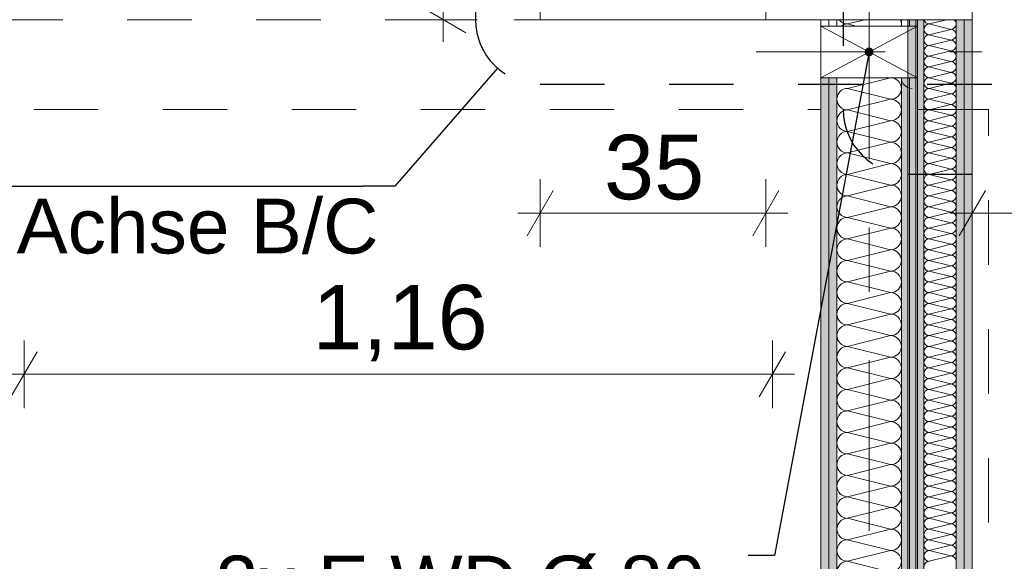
# Model space of a CAD drawing. Header units: metres. Extents: x -4 to 100, y -11 to 17.
# Tile 109 of 256: x 6.413 to 7.94, y 4.35 to 5.19. Entities that reach past the tile are written whole.
import ezdxf

# ---------------------------------------------------------------- set-up
doc = ezdxf.new("R2010")
doc.units = ezdxf.units.M
doc.header["$MEASUREMENT"] = 0
for name, pattern in [('Punktlinie eng', [0.0375, 0.0125, -0.025]), ('Strichlinie doppelt', [0.546806, 0.264583, -0.105833, 0.070556, -0.105833]), ('Strichpunktlinie', [0.31, 0.2, -0.05, 0.01, -0.05]), ('Untersicht', [0.1, 0.075, -0.025])]:
    doc.linetypes.add(name, pattern=pattern)
for name, color, linetype in [('152 - Bemaßung_ Beschriftung.Ausbau', 7, 'Continuous'), ('208 - Marker.Detail', 7, 'Continuous'), ('451 - Universal.Achsen Raster', 7, 'Continuous'), ('607 - Struktur.Stütze', 7, 'Continuous'), ('608 - Struktur.Träger', 7, 'Continuous'), ('650 - Abdeckung.Fußboden Aufbau', 7, 'Continuous'), ('Abbruch_606 - Struktur.Wand Innen Ausbau', 7, 'Continuous'), ('Neubau_152 - Bemaßung_ Beschriftung.Ausbau', 7, 'Continuous'), ('Neubau_606 - Struktur.Wand Innen Ausbau', 7, 'Continuous'), ('Neubau_653 - Abdeckung.TB Verkofferung', 7, 'Continuous')]:
    doc.layers.add(name, color=color, linetype=linetype)
doc.styles.add('ERSTELLTER_STIL_2', font='txt')
doc.linetypes.add('Abbruch 1', pattern='A,0,[1,2022.0244.A_L5A-PL02.03_iC_Grundriss 1.OG1.Shx,S=0.001984,R=0,X=0,Y=0],-0.25,0', length=0.25)
doc.dimstyles.new('ERSTELLTER_STIL__3', dxfattribs={"dimtxt": 0.1, "dimasz": 0.0532, "dimexe": 0.18, "dimexo": 0.0625, "dimgap": 0, "dimtad": 1, "dimzin": 0, "dimdsep": 46, "dimtxsty": 'ERSTELLTER_STIL_2', "dimblk": 'ARROWHEAD_2', "dimblk1": 'ARROWHEAD_2', "dimblk2": 'ARROWHEAD_2', "dimcen": 0.09, "dimse1": 1, "dimse2": 1, "dimclrd": 7, "dimclre": 7, "dimclrt": 7, "dimazin": 0, "dimtfac": 1, "dimtdec": 4, "dimtmove": 0, "dimatfit": 3, "dimfxl": 1, "dimtolj": 1, "dimtzin": 0, "dimarcsym": 0})
doc.dimstyles.new('ERSTELLTER_STIL__5', dxfattribs={"dimtxt": 0.1, "dimasz": 0.0532, "dimexe": 0.18, "dimexo": 0.0625, "dimgap": 0, "dimtad": 1, "dimtih": 1, "dimtoh": 1, "dimzin": 0, "dimdsep": 46, "dimtxsty": 'ERSTELLTER_STIL_2', "dimblk": 'ARROWHEAD_2', "dimblk1": 'ARROWHEAD_2', "dimblk2": 'ARROWHEAD_2', "dimcen": 0.09, "dimse1": 1, "dimse2": 1, "dimclrd": 7, "dimclre": 7, "dimclrt": 7, "dimazin": 0, "dimtfac": 1, "dimtdec": 4, "dimtmove": 0, "dimatfit": 3, "dimfxl": 1, "dimtolj": 1, "dimtzin": 0, "dimarcsym": 0})
doc.dimstyles.new('ERSTELLTER_STIL__9', dxfattribs={"dimtxt": 0.18, "dimasz": 0.02736, "dimexe": 0.18, "dimexo": 0.0625, "dimgap": 0, "dimtad": 0, "dimtih": 1, "dimtoh": 1, "dimdec": 4, "dimzin": 0, "dimdsep": 46, "dimcen": 0.09, "dimadec": 0, "dimazin": 0, "dimtfac": 1, "dimtdec": 4, "dimtmove": 0, "dimatfit": 3, "dimldrblk": 'ARROWHEAD_11', "dimfxl": 1, "dimtolj": 1, "dimtzin": 0, "dimarcsym": 0})
pattern_1 = [(45, (0, 0), (-0.01767767, 0.01767767), [0, -0.025])]

# ---------------------------------------------------------------- blocks, each defined once
blk = doc.blocks.new('*X5')
at = {"layer": 'Abbruch_606 - Struktur.Wand Innen Ausbau', "color": 7, "linetype": 'Continuous', "lineweight": 5}
for p, q in [((7.8233, 5.1833), (7.85, 5.19)), ((7.8233, 5.1833), (7.8567, 5.175)), ((7.8233, 5.1667), (7.8567, 5.175)), ((7.8233, 5.1667), (7.8567, 5.1583)), ((7.8233, 5.15), (7.8567, 5.1583)), ((7.8233, 5.15), (7.8567, 5.1417)), ((7.8233, 5.1333), (7.8567, 5.1417)), ((7.8233, 5.1333), (7.8567, 5.125)), ((7.8233, 5.1167), (7.8567, 5.125)), ((7.8233, 5.1167), (7.8567, 5.1083)), ((7.8233, 5.1), (7.8567, 5.1083)), ((7.8233, 5.1), (7.8567, 5.0917)), ((7.8233, 5.0833), (7.8567, 5.0917)), ((7.8233, 5.0833), (7.8567, 5.075)), ((7.8233, 5.0667), (7.8567, 5.075)), ((7.8233, 5.0667), (7.8567, 5.0583)), ((7.8233, 5.05), (7.8567, 5.0583)), ((7.8233, 5.05), (7.8567, 5.0417)), ((7.8233, 5.0333), (7.8567, 5.0417)), ((7.8233, 5.0333), (7.8567, 5.025)), ((7.8233, 5.0167), (7.8567, 5.025)), ((7.8233, 5.0167), (7.8567, 5.0083)), ((7.8233, 5), (7.8567, 5.0083)), ((7.8233, 5), (7.8567, 4.9917)), ((7.8233, 4.9833), (7.8567, 4.9917)), ((7.8233, 4.9833), (7.8567, 4.975)), ((7.8233, 4.9667), (7.8567, 4.975)), ((7.8233, 4.9667), (7.8567, 4.9583)), ((7.8233, 4.95), (7.8567, 4.9583)), ((7.8233, 4.95), (7.8567, 4.9417)), ((7.8233, 4.9333), (7.8567, 4.9417)), ((7.8233, 4.9333), (7.8567, 4.925)), ((7.8233, 4.9167), (7.8567, 4.925)), ((7.8233, 4.9167), (7.8567, 4.9083)), ((7.8233, 4.9), (7.8567, 4.9083)), ((7.8233, 4.9), (7.8567, 4.8917)), ((7.8233, 4.8833), (7.8567, 4.8917)), ((7.8233, 4.8833), (7.8567, 4.875)), ((7.8233, 4.8667), (7.8567, 4.875)), ((7.8233, 4.8667), (7.8567, 4.8583)), ((7.8233, 4.85), (7.8567, 4.8583)), ((7.8233, 4.85), (7.8567, 4.8417)), ((7.8233, 4.8333), (7.8567, 4.8417)), ((7.8233, 4.8333), (7.8567, 4.825)), ((7.8233, 4.8167), (7.8567, 4.825)), ((7.8233, 4.8167), (7.8567, 4.8083)), ((7.8233, 4.8), (7.8567, 4.8083)), ((7.8233, 4.8), (7.8567, 4.7917)), ((7.8233, 4.7833), (7.8567, 4.7917)), ((7.8233, 4.7833), (7.8567, 4.775)), ((7.8233, 4.7667), (7.8567, 4.775)), ((7.8233, 4.7667), (7.8567, 4.7583)), ((7.8233, 4.75), (7.8567, 4.7583)), ((7.8233, 4.75), (7.8567, 4.7417)), ((7.8233, 4.7333), (7.8567, 4.7417)), ((7.8233, 4.7333), (7.8567, 4.725)), ((7.8233, 4.7167), (7.8567, 4.725)), ((7.8233, 4.7167), (7.8567, 4.7083)), ((7.8233, 4.7), (7.8567, 4.7083)), ((7.8233, 4.7), (7.8567, 4.6917)), ((7.8233, 4.6833), (7.8567, 4.6917)), ((7.8233, 4.6833), (7.8567, 4.675)), ((7.8233, 4.6667), (7.8567, 4.675)), ((7.8233, 4.6667), (7.8567, 4.6583)), ((7.8233, 4.65), (7.8567, 4.6583)), ((7.8233, 4.65), (7.8567, 4.6417)), ((7.8233, 4.6333), (7.8567, 4.6417)), ((7.8233, 4.6333), (7.8567, 4.625)), ((7.8233, 4.6167), (7.8567, 4.625)), ((7.8233, 4.6167), (7.8567, 4.6083)), ((7.8233, 4.6), (7.8567, 4.6083)), ((7.8233, 4.6), (7.8567, 4.5917)), ((7.8233, 4.5833), (7.8567, 4.5917)), ((7.8233, 4.5833), (7.8567, 4.575)), ((7.8233, 4.5667), (7.8567, 4.575)), ((7.8233, 4.5667), (7.8567, 4.5583)), ((7.8233, 4.55), (7.8567, 4.5583)), ((7.8233, 4.55), (7.8567, 4.5417)), ((7.8233, 4.5333), (7.8567, 4.5417)), ((7.8233, 4.5333), (7.8567, 4.525)), ((7.8233, 4.5167), (7.8567, 4.525)), ((7.8233, 4.5167), (7.8567, 4.5083)), ((7.8233, 4.5), (7.8567, 4.5083)), ((7.8233, 4.5), (7.8567, 4.4917)), ((7.8233, 4.4833), (7.8567, 4.4917)), ((7.8233, 4.4833), (7.8567, 4.475)), ((7.8233, 4.4667), (7.8567, 4.475)), ((7.8233, 4.4667), (7.8567, 4.4583)), ((7.8233, 4.45), (7.8567, 4.4583)), ((7.8233, 4.45), (7.8567, 4.4417)), ((7.8233, 4.4333), (7.8567, 4.4417)), ((7.8233, 4.4333), (7.8567, 4.425)), ((7.8233, 4.4167), (7.8567, 4.425)), ((7.8233, 4.4167), (7.8567, 4.4083)), ((7.8233, 4.4), (7.8567, 4.4083)), ((7.8233, 4.4), (7.8567, 4.3917)), ((7.8233, 4.3833), (7.8567, 4.3917)), ((7.8233, 4.3833), (7.8567, 4.375)), ((7.8233, 4.3667), (7.8567, 4.375)), ((7.8233, 4.3667), (7.8567, 4.3583)), ((7.8233, 4.35), (7.8567, 4.3583))]:
    blk.add_line(p, q, dxfattribs=at)
for centre, start, end in [((7.8233, 5.1917), 191.5987, 270), ((7.8567, 5.1833), 0, 53.0374), ((7.8233, 5.175), 90, 180), ((7.8233, 5.175), 180, 270), ((7.8567, 5.1833), 270, 0), ((7.8567, 5.1667), 0, 90), ((7.8233, 5.1583), 90, 180), ((7.8567, 5.1667), 270, 0), ((7.8233, 5.1583), 180, 270), ((7.8233, 5.1417), 90, 180), ((7.8567, 5.15), 0, 90), ((7.8567, 5.15), 270, 0), ((7.8233, 5.1417), 180, 270), ((7.8233, 5.125), 90, 180), ((7.8567, 5.1333), 0, 90), ((7.8567, 5.1333), 270, 0), ((7.8233, 5.125), 180, 270), ((7.8233, 5.1083), 90, 180), ((7.8567, 5.1167), 0, 90), ((7.8567, 5.1167), 270, 0), ((7.8233, 5.1083), 180, 270), ((7.8233, 5.0917), 90, 180), ((7.8567, 5.1), 0, 90), ((7.8567, 5.1), 270, 0), ((7.8233, 5.0917), 180, 270), ((7.8233, 5.075), 90, 180), ((7.8567, 5.0833), 0, 90), ((7.8567, 5.0833), 270, 0), ((7.8233, 5.075), 180, 270), ((7.8567, 5.0667), 0, 90), ((7.8233, 5.0583), 90, 180), ((7.8233, 5.0583), 180, 270), ((7.8567, 5.0667), 270, 0), ((7.8567, 5.05), 0, 90), ((7.8233, 5.0417), 90, 180), ((7.8233, 5.0417), 180, 270), ((7.8567, 5.05), 270, 0), ((7.8567, 5.0333), 0, 90), ((7.8233, 5.025), 90, 180), ((7.8233, 5.025), 180, 270), ((7.8567, 5.0333), 270, 0), ((7.8567, 5.0167), 0, 90), ((7.8233, 5.0083), 90, 180), ((7.8233, 5.0083), 180, 270), ((7.8567, 5.0167), 270, 0), ((7.8567, 5), 0, 90), ((7.8233, 4.9917), 90, 180), ((7.8233, 4.9917), 180, 270), ((7.8567, 5), 270, 0), ((7.8567, 4.9833), 0, 90), ((7.8233, 4.975), 90, 180), ((7.8567, 4.9833), 270, 0), ((7.8233, 4.975), 180, 270), ((7.8233, 4.9583), 90, 180), ((7.8567, 4.9667), 0, 90), ((7.8567, 4.9667), 270, 0), ((7.8233, 4.9583), 180, 270), ((7.8233, 4.9417), 90, 180), ((7.8567, 4.95), 0, 90), ((7.8567, 4.95), 270, 0), ((7.8233, 4.9417), 180, 270), ((7.8233, 4.925), 90, 180), ((7.8567, 4.9333), 0, 90), ((7.8567, 4.9333), 270, 0), ((7.8233, 4.925), 180, 270), ((7.8233, 4.9083), 90, 180), ((7.8567, 4.9167), 0, 90), ((7.8567, 4.9167), 270, 0), ((7.8233, 4.9083), 180, 270), ((7.8233, 4.8917), 90, 180), ((7.8567, 4.9), 0, 90), ((7.8567, 4.9), 270, 0), ((7.8233, 4.8917), 180, 270), ((7.8567, 4.8833), 0, 90), ((7.8233, 4.875), 90, 180), ((7.8233, 4.875), 180, 270), ((7.8567, 4.8833), 270, 0), ((7.8567, 4.8667), 0, 90), ((7.8233, 4.8583), 90, 180), ((7.8233, 4.8583), 180, 270), ((7.8567, 4.8667), 270, 0), ((7.8567, 4.85), 0, 90), ((7.8233, 4.8417), 90, 180), ((7.8233, 4.8417), 180, 270), ((7.8567, 4.85), 270, 0), ((7.8567, 4.8333), 0, 90), ((7.8233, 4.825), 90, 180), ((7.8233, 4.825), 180, 270), ((7.8567, 4.8333), 270, 0), ((7.8567, 4.8167), 0, 90), ((7.8233, 4.8083), 90, 180), ((7.8233, 4.8083), 180, 270), ((7.8567, 4.8167), 270, 0), ((7.8567, 4.8), 0, 90), ((7.8233, 4.7917), 90, 180), ((7.8567, 4.8), 270, 0), ((7.8233, 4.7917), 180, 270), ((7.8233, 4.775), 90, 180), ((7.8567, 4.7833), 0, 90), ((7.8567, 4.7833), 270, 0), ((7.8233, 4.775), 180, 270), ((7.8233, 4.7583), 90, 180), ((7.8567, 4.7667), 0, 90), ((7.8567, 4.7667), 270, 0), ((7.8233, 4.7583), 180, 270), ((7.8233, 4.7417), 90, 180), ((7.8567, 4.75), 0, 90), ((7.8567, 4.75), 270, 0), ((7.8233, 4.7417), 180, 270), ((7.8233, 4.725), 90, 180), ((7.8567, 4.7333), 0, 90), ((7.8567, 4.7333), 270, 0), ((7.8233, 4.725), 180, 270), ((7.8233, 4.7083), 90, 180), ((7.8567, 4.7167), 0, 90), ((7.8567, 4.7167), 270, 0), ((7.8233, 4.7083), 180, 270), ((7.8567, 4.7), 0, 90), ((7.8233, 4.6917), 90, 180), ((7.8233, 4.6917), 180, 270), ((7.8567, 4.7), 270, 0), ((7.8567, 4.6833), 0, 90), ((7.8233, 4.675), 90, 180), ((7.8233, 4.675), 180, 270), ((7.8567, 4.6833), 270, 0), ((7.8567, 4.6667), 0, 90), ((7.8233, 4.6583), 90, 180), ((7.8233, 4.6583), 180, 270), ((7.8567, 4.6667), 270, 0), ((7.8567, 4.65), 0, 90), ((7.8233, 4.6417), 90, 180), ((7.8233, 4.6417), 180, 270), ((7.8567, 4.65), 270, 0), ((7.8567, 4.6333), 0, 90), ((7.8233, 4.625), 90, 180), ((7.8233, 4.625), 180, 270), ((7.8567, 4.6333), 270, 0), ((7.8567, 4.6167), 0, 90), ((7.8233, 4.6083), 90, 180), ((7.8567, 4.6167), 270, 0), ((7.8233, 4.6083), 180, 270), ((7.8233, 4.5917), 90, 180), ((7.8567, 4.6), 0, 90), ((7.8567, 4.6), 270, 0), ((7.8233, 4.5917), 180, 270), ((7.8233, 4.575), 90, 180), ((7.8567, 4.5833), 0, 90), ((7.8567, 4.5833), 270, 0), ((7.8233, 4.575), 180, 270), ((7.8233, 4.5583), 90, 180), ((7.8567, 4.5667), 0, 90), ((7.8567, 4.5667), 270, 0), ((7.8233, 4.5583), 180, 270), ((7.8233, 4.5417), 90, 180), ((7.8567, 4.55), 0, 90), ((7.8567, 4.55), 270, 0), ((7.8233, 4.5417), 180, 270), ((7.8233, 4.525), 90, 180), ((7.8567, 4.5333), 0, 90), ((7.8567, 4.5333), 270, 0), ((7.8233, 4.525), 180, 270), ((7.8567, 4.5167), 0, 90), ((7.8233, 4.5083), 90, 180), ((7.8233, 4.5083), 180, 270), ((7.8567, 4.5167), 270, 0), ((7.8567, 4.5), 0, 90), ((7.8233, 4.4917), 90, 180), ((7.8233, 4.4917), 180, 270), ((7.8567, 4.5), 270, 0), ((7.8567, 4.4833), 0, 90), ((7.8233, 4.475), 90, 180), ((7.8233, 4.475), 180, 270), ((7.8567, 4.4833), 270, 0), ((7.8567, 4.4667), 0, 90), ((7.8233, 4.4583), 90, 180), ((7.8233, 4.4583), 180, 270), ((7.8567, 4.4667), 270, 0), ((7.8567, 4.45), 0, 90), ((7.8233, 4.4417), 90, 180), ((7.8233, 4.4417), 180, 270), ((7.8567, 4.45), 270, 0), ((7.8567, 4.4333), 0, 90), ((7.8233, 4.425), 90, 180), ((7.8567, 4.4333), 270, 0), ((7.8233, 4.425), 180, 270), ((7.8233, 4.4083), 90, 180), ((7.8567, 4.4167), 0, 90), ((7.8567, 4.4167), 270, 0), ((7.8233, 4.4083), 180, 270), ((7.8233, 4.3917), 90, 180), ((7.8567, 4.4), 0, 90), ((7.8567, 4.4), 270, 0), ((7.8233, 4.3917), 180, 270), ((7.8233, 4.375), 90, 180), ((7.8567, 4.3833), 0, 90), ((7.8567, 4.3833), 270, 0), ((7.8233, 4.375), 180, 270), ((7.8233, 4.3583), 90, 180), ((7.8567, 4.3667), 0, 90), ((7.8567, 4.3667), 270, 0), ((7.8233, 4.3583), 180, 270), ((7.8233, 4.3417), 90, 180), ((7.8567, 4.35), 0, 90)]:
    blk.add_arc(centre, 0.00833, start, end, dxfattribs=at)
blk = doc.blocks.new('*X11')
at = {"layer": 'Neubau_606 - Struktur.Wand Innen Ausbau', "color": 7, "linetype": 'Continuous', "lineweight": 5}
for p, q in [((7.6834, 5.19), (7.6849, 5.1882)), ((7.7233, 5.19), (7.6967, 5.1833)), ((7.7787, 5.1897), (7.7786, 5.19)), ((7.7797, 5.1866), (7.7787, 5.1897)), ((7.6849, 5.1882), (7.6874, 5.1861)), ((7.6874, 5.1805), (7.6867, 5.18)), ((7.6874, 5.1861), (7.6903, 5.1846)), ((7.6903, 5.1821), (7.6874, 5.1805)), ((7.6903, 5.1846), (7.6934, 5.1837)), ((7.6934, 5.183), (7.6903, 5.1821)), ((7.6934, 5.1837), (7.6967, 5.1833)), ((7.6967, 5.1833), (7.6934, 5.183)), ((7.7101, 5.18), (7.6967, 5.1833)), ((7.7796, 5.18), (7.7797, 5.1801)), ((7.78, 5.1833), (7.7797, 5.1866)), ((7.7797, 5.1801), (7.78, 5.1833))]:
    blk.add_line(p, q, dxfattribs=at)
blk = doc.blocks.new('*X12')
at = {"layer": 'Neubau_606 - Struktur.Wand Innen Ausbau', "color": 7, "linetype": 'Continuous', "lineweight": 5}
for p, q in [((7.7633, 5.1), (7.6967, 5.0833)), ((7.7633, 5.0667), (7.6967, 5.0833)), ((7.7633, 5.0667), (7.6967, 5.05)), ((7.7633, 5.0333), (7.6967, 5.05)), ((7.7633, 5.0333), (7.6967, 5.0167)), ((7.7633, 5), (7.6967, 5.0167)), ((7.7633, 5), (7.6967, 4.9833)), ((7.7633, 4.9667), (7.6967, 4.9833)), ((7.7633, 4.9667), (7.6967, 4.95)), ((7.7633, 4.9333), (7.6967, 4.95)), ((7.7633, 4.9333), (7.6967, 4.9167)), ((7.7633, 4.9), (7.6967, 4.9167)), ((7.7633, 4.9), (7.6967, 4.8833)), ((7.7633, 4.8667), (7.6967, 4.8833)), ((7.7633, 4.8667), (7.6967, 4.85)), ((7.7633, 4.8333), (7.6967, 4.85)), ((7.7633, 4.8333), (7.6967, 4.8167)), ((7.7633, 4.8), (7.6967, 4.8167)), ((7.7633, 4.8), (7.6967, 4.7833)), ((7.7633, 4.7667), (7.6967, 4.7833)), ((7.7633, 4.7667), (7.6967, 4.75)), ((7.7633, 4.7333), (7.6967, 4.75)), ((7.7633, 4.7333), (7.6967, 4.7167)), ((7.7633, 4.7), (7.6967, 4.7167)), ((7.7633, 4.7), (7.6967, 4.6833)), ((7.7633, 4.6667), (7.6967, 4.6833)), ((7.7633, 4.6667), (7.6967, 4.65)), ((7.7633, 4.6333), (7.6967, 4.65)), ((7.7633, 4.6333), (7.6967, 4.6167)), ((7.7633, 4.6), (7.6967, 4.6167)), ((7.7633, 4.6), (7.6967, 4.5833)), ((7.7633, 4.5667), (7.6967, 4.5833)), ((7.7633, 4.5667), (7.6967, 4.55)), ((7.7633, 4.5333), (7.6967, 4.55)), ((7.7633, 4.5333), (7.6967, 4.5167)), ((7.7633, 4.5), (7.6967, 4.5167)), ((7.7633, 4.5), (7.6967, 4.4833)), ((7.7633, 4.4667), (7.6967, 4.4833)), ((7.7633, 4.4667), (7.6967, 4.45)), ((7.7633, 4.4333), (7.6967, 4.45)), ((7.7633, 4.4333), (7.6967, 4.4167)), ((7.7633, 4.4), (7.6967, 4.4167)), ((7.7633, 4.4), (7.6967, 4.3833)), ((7.7633, 4.3667), (7.6967, 4.3833)), ((7.7633, 4.3667), (7.6967, 4.35)), ((7.7633, 4.3333), (7.6967, 4.35))]:
    blk.add_line(p, q, dxfattribs=at)
for centre, start, end in [((7.6967, 5.1), 180.0609, 180.1227), ((7.7633, 5.0833), 0, 87.3578), ((7.7967, 5.1), 180.0609, 270), ((7.6967, 5.0667), 90, 180), ((7.7633, 5.0833), 270, 0), ((7.6967, 5.0667), 180, 270), ((7.7633, 5.05), 0, 90), ((7.6967, 5.0333), 90, 180), ((7.7633, 5.05), 270, 0), ((7.6967, 5.0333), 180, 270), ((7.7633, 5.0167), 0, 90), ((7.6967, 5), 90, 180), ((7.7633, 5.0167), 270, 0), ((7.6967, 5), 180, 270), ((7.7633, 4.9833), 0, 90), ((7.6967, 4.9667), 90, 180), ((7.7633, 4.9833), 270, 0), ((7.6967, 4.9667), 180, 270), ((7.7633, 4.95), 0, 90), ((7.6967, 4.9333), 90, 180), ((7.7633, 4.95), 270, 0), ((7.6967, 4.9333), 180, 270), ((7.7633, 4.9167), 0, 90), ((7.6967, 4.9), 90, 180), ((7.7633, 4.9167), 270, 0), ((7.6967, 4.9), 180, 270), ((7.7633, 4.8833), 0, 90), ((7.6967, 4.8667), 90, 180), ((7.7633, 4.8833), 270, 0), ((7.6967, 4.8667), 180, 270), ((7.7633, 4.85), 0, 90), ((7.6967, 4.8333), 90, 180), ((7.7633, 4.85), 270, 0), ((7.6967, 4.8333), 180, 270), ((7.7633, 4.8167), 0, 90), ((7.6967, 4.8), 90, 180), ((7.7633, 4.8167), 270, 0), ((7.6967, 4.8), 180, 270), ((7.7633, 4.7833), 0, 90), ((7.6967, 4.7667), 90, 180), ((7.7633, 4.7833), 270, 0), ((7.6967, 4.7667), 180, 270), ((7.7633, 4.75), 0, 90), ((7.6967, 4.7333), 90, 180), ((7.7633, 4.75), 270, 0), ((7.6967, 4.7333), 180, 270), ((7.7633, 4.7167), 0, 90), ((7.6967, 4.7), 90, 180), ((7.7633, 4.7167), 270, 0), ((7.6967, 4.7), 180, 270), ((7.7633, 4.6833), 0, 90), ((7.6967, 4.6667), 90, 180), ((7.7633, 4.6833), 270, 0), ((7.6967, 4.6667), 180, 270), ((7.7633, 4.65), 0, 90), ((7.6967, 4.6333), 90, 180), ((7.7633, 4.65), 270, 0), ((7.6967, 4.6333), 180, 270), ((7.7633, 4.6167), 0, 90), ((7.6967, 4.6), 90, 180), ((7.7633, 4.6167), 270, 0), ((7.6967, 4.6), 180, 270), ((7.7633, 4.5833), 0, 90), ((7.6967, 4.5667), 90, 180), ((7.7633, 4.5833), 270, 0), ((7.6967, 4.5667), 180, 270), ((7.7633, 4.55), 0, 90), ((7.6967, 4.5333), 90, 180), ((7.7633, 4.55), 270, 0), ((7.6967, 4.5333), 180, 270), ((7.7633, 4.5167), 0, 90), ((7.6967, 4.5), 90, 180), ((7.7633, 4.5167), 270, 0), ((7.6967, 4.5), 180, 270), ((7.7633, 4.4833), 0, 90), ((7.6967, 4.4667), 90, 180), ((7.7633, 4.4833), 270, 0), ((7.6967, 4.4667), 180, 270), ((7.7633, 4.45), 0, 90), ((7.6967, 4.4333), 90, 180), ((7.7633, 4.45), 270, 0), ((7.6967, 4.4333), 180, 270), ((7.7633, 4.4167), 0, 90), ((7.6967, 4.4), 90, 180), ((7.7633, 4.4167), 270, 0), ((7.6967, 4.4), 180, 270), ((7.7633, 4.3833), 0, 90), ((7.6967, 4.3667), 90, 180), ((7.7633, 4.3833), 270, 0), ((7.6967, 4.3667), 180, 270), ((7.7633, 4.35), 0, 90), ((7.6967, 4.3333), 90, 180), ((7.7633, 4.35), 270, 0)]:
    blk.add_arc(centre, 0.0167, start, end, dxfattribs=at)
blk = doc.blocks.new('*D250')
at = {"layer": '152 - Bemaßung_ Beschriftung.Ausbau', "color": 7, "linetype": 'Continuous', "lineweight": 5}
for p, q in [((7.07, 5.8725), (7.07, 5.9067)), ((7.105, 5.8523), (7.035, 5.8927)), ((7.1225, 5.8725), (7.0175, 5.8725)), ((7.07, 5.19), (7.07, 5.8725)), ((7.035, 5.2102), (7.105, 5.1698)), ((7.1225, 5.19), (7.0175, 5.19)), ((7.07, 5.1558), (7.07, 5.19))]:
    blk.add_line(p, q, dxfattribs=at)
at = {"layer": '152 - Bemaßung_ Beschriftung.Ausbau', "color": 7, "lineweight": 5, "insert": (7.0516, 5.4053), "char_height": 0.1, "attachment_point": 7, "rotation": 90, "style": 'ERSTELLTER_STIL_2'}
blk.add_mtext('\\A1;{\\pql;\\fArial|b0|i0|c0|p38;68\\fArial|b0|i0|c0|p38;\\A1{\\H.66x;\\S25^  ;}}', dxfattribs=at)
blk = doc.blocks.new('ARROWHEAD_2')
at = {"color": 0, "linetype": 'Continuous', "lineweight": 0}
for p, q in [((-0.378, -0.655), (0.378, 0.655)), ((0, 0), (-1, 0))]:
    blk.add_line(p, q, dxfattribs=at)
blk = doc.blocks.new('*D251')
at = {"layer": '152 - Bemaßung_ Beschriftung.Ausbau', "color": 7, "linetype": 'Continuous', "lineweight": 5}
for p, q in [((7.22, 4.8375), (7.22, 4.9425)), ((7.57, 4.8375), (7.57, 4.9425)), ((7.2402, 4.925), (7.1998, 4.855)), ((7.5498, 4.855), (7.5902, 4.925)), ((7.1857, 4.89), (7.22, 4.89)), ((7.22, 4.89), (7.57, 4.89)), ((7.57, 4.89), (7.6042, 4.89))]:
    blk.add_line(p, q, dxfattribs=at)
at = {"layer": '152 - Bemaßung_ Beschriftung.Ausbau', "color": 7, "lineweight": 5, "insert": (7.3191, 4.91), "char_height": 0.1, "attachment_point": 7, "style": 'ERSTELLTER_STIL_2'}
blk.add_mtext('\\A1;{\\pql;\\fArial|b0|i0|c0|p38;35}', dxfattribs=at)
blk = doc.blocks.new('*D267')
at = {"layer": '152 - Bemaßung_ Beschriftung.Ausbau', "color": 7, "linetype": 'Continuous', "lineweight": 5}
for p, q in [((7.89, 4.8375), (7.89, 4.9425)), ((8.19, 4.8375), (8.19, 4.9425)), ((7.9102, 4.925), (7.8698, 4.855)), ((8.1698, 4.855), (8.2102, 4.925)), ((7.8558, 4.89), (7.89, 4.89)), ((7.89, 4.89), (8.19, 4.89)), ((8.19, 4.89), (8.2242, 4.89))]:
    blk.add_line(p, q, dxfattribs=at)
at = {"layer": '152 - Bemaßung_ Beschriftung.Ausbau', "color": 7, "lineweight": 5, "insert": (7.9641, 4.91), "char_height": 0.1, "attachment_point": 7, "style": 'ERSTELLTER_STIL_2'}
blk.add_mtext('\\A1;{\\pql;\\fArial|b0|i0|c0|p38;30}', dxfattribs=at)
blk = doc.blocks.new('ARROWHEAD_11')
at = {"color": 0, "linetype": 'Continuous', "lineweight": 0}
blk.add_line((0, 0), (-1, 0), dxfattribs=at)
at = {"color": 0, "linetype": 'Continuous', "lineweight": 0, "const_width": 0.25, "flags": 128}
blk.add_lwpolyline([(-0.125, 0, 1), (0.125, 0, 1)], format="xyb", close=True, dxfattribs=at)
blk = doc.blocks.new('*D640')
at = {"layer": '152 - Bemaßung_ Beschriftung.Ausbau', "color": 7, "linetype": 'Continuous', "lineweight": 5}
for p, q in [((5.41, 4.5875), (5.41, 4.6925)), ((6.42, 4.5875), (6.42, 4.6925)), ((5.4302, 4.675), (5.3898, 4.605)), ((6.4402, 4.675), (6.3998, 4.605)), ((5.3758, 4.64), (5.41, 4.64)), ((5.41, 4.64), (6.42, 4.64))]:
    blk.add_line(p, q, dxfattribs=at)
at = {"layer": '152 - Bemaßung_ Beschriftung.Ausbau', "color": 7, "lineweight": 5, "char_height": 0.1, "attachment_point": 7, "style": 'ERSTELLTER_STIL_2'}
for s, insert in [('\\A1;{\\pql;\\fArial|b0|i0|c0|p38;2,13\\fArial|b0|i0|c0|p38;\\A1{\\H.66x;\\S5^  ;}}', (5.7569, 4.5006)), ('\\A1;{\\pql;\\fArial|b0|i0|c0|p38;1,01}', (5.782, 4.66))]:
    blk.add_mtext(s, dxfattribs=dict(at, insert=insert))
blk = doc.blocks.new('*D641')
at = {"layer": '152 - Bemaßung_ Beschriftung.Ausbau', "color": 7, "linetype": 'Continuous', "lineweight": 5}
for p, q in [((6.42, 4.5875), (6.42, 4.6925)), ((7.58, 4.5875), (7.58, 4.6925)), ((6.4402, 4.675), (6.3998, 4.605)), ((7.5598, 4.605), (7.6002, 4.675)), ((6.42, 4.64), (7.58, 4.64)), ((7.58, 4.64), (7.6142, 4.64))]:
    blk.add_line(p, q, dxfattribs=at)
at = {"layer": '152 - Bemaßung_ Beschriftung.Ausbau', "color": 7, "lineweight": 5, "insert": (6.867, 4.66), "char_height": 0.1, "attachment_point": 7, "style": 'ERSTELLTER_STIL_2'}
blk.add_mtext('\\A1;{\\pql;\\fArial|b0|i0|c0|p38;1,16}', dxfattribs=at)

msp = doc.modelspace()

# ---------------------------------------------------------------- hatches: boundary and pattern name
at = {"layer": '607 - Struktur.Stütze', "linetype": 'Continuous', "lineweight": 0, "true_color": 0x000000}
h = msp.add_hatch(dxfattribs=at)
h.set_pattern_fill('Gips_0001', color=18, style=0, pattern_type=2)
h.set_pattern_definition(pattern_1)
h.paths.add_polyline_path([(7.57, 6.01), (7.57, 5.19), (7.89, 5.19), (7.89, 6.01)])
h.paths.add_polyline_path([(7.58, 5.2), (7.58, 6), (7.88, 6), (7.88, 5.2)], flags=0)
at = {"layer": 'Abbruch_606 - Struktur.Wand Innen Ausbau', "linetype": 'Continuous', "lineweight": 0, "true_color": 0x000000}
h = msp.add_hatch(dxfattribs=at)
h.set_pattern_fill('Gips_0001', color=18, style=0, pattern_type=2)
h.set_pattern_definition(pattern_1)
h.paths.add_polyline_path([(7.79, 5.19), (7.79, 1.01), (7.8025, 1.01), (7.8025, 5.19)])
h = msp.add_hatch(dxfattribs=at)
h.set_pattern_fill('Gips_0001', color=18, style=0, pattern_type=2)
h.set_pattern_definition(pattern_1)
h.paths.add_polyline_path([(7.8025, 5.19), (7.8025, 1.01), (7.815, 1.01), (7.815, 5.19)])
h = msp.add_hatch(dxfattribs=at)
h.set_pattern_fill('Gips_0001', color=18, style=0, pattern_type=2)
h.set_pattern_definition(pattern_1)
h.paths.add_polyline_path([(7.8775, 1.01), (7.8775, 5.19), (7.865, 5.19), (7.865, 1.01)])
h = msp.add_hatch(dxfattribs=at)
h.set_pattern_fill('Gips_0001', color=18, style=0, pattern_type=2)
h.set_pattern_definition(pattern_1)
h.paths.add_polyline_path([(7.8775, 1.01), (7.89, 1.01), (7.89, 5.19), (7.8775, 5.19)])
at = {"layer": 'Neubau_606 - Struktur.Wand Innen Ausbau', "linetype": 'Continuous', "lineweight": 0, "true_color": 0x000000}
h = msp.add_hatch(dxfattribs=at)
h.set_pattern_fill('Gips_0001', color=18, style=0, pattern_type=2)
h.set_pattern_definition(pattern_1)
h.paths.add_polyline_path([(7.22, 5.19), (7.2325, 5.19), (7.2325, 5.2025)])
h = msp.add_hatch(dxfattribs=at)
h.set_pattern_fill('Gips_0001', color=18, style=0, pattern_type=2)
h.set_pattern_definition(pattern_1)
h.paths.add_polyline_path([(7.22, 5.2025), (7.22, 5.19), (7.2325, 5.2025)])
h = msp.add_hatch(dxfattribs=at)
h.set_pattern_fill('Gips_0001', color=18, style=0, pattern_type=2)
h.set_pattern_definition(pattern_1)
h.paths.add_polyline_path([(7.2325, 5.19), (7.57, 5.19), (7.57, 5.2025), (7.2325, 5.2025)])
h = msp.add_hatch(dxfattribs=at)
h.set_pattern_fill('Gips_0001', color=18, style=0, pattern_type=2)
h.set_pattern_definition(pattern_1)
h.paths.add_polyline_path([(7.655, 5.18), (7.6675, 5.18), (7.6675, 5.19), (7.655, 5.19)])
h = msp.add_hatch(dxfattribs=at)
h.set_pattern_fill('Gips_0001', color=18, style=0, pattern_type=2)
h.set_pattern_definition(pattern_1)
h.paths.add_polyline_path([(7.68, 5.19), (7.6675, 5.19), (7.6675, 5.18), (7.68, 5.18)])
h = msp.add_hatch(dxfattribs=at)
h.set_pattern_fill('Gips_0001', color=18, style=0, pattern_type=2)
h.set_pattern_definition(pattern_1)
h.paths.add_polyline_path([(7.78, 5.18), (7.7925, 5.18), (7.7925, 5.19), (7.78, 5.19)])
h = msp.add_hatch(dxfattribs=at)
h.set_pattern_fill('Gips_0001', color=18, style=0, pattern_type=2)
h.set_pattern_definition(pattern_1)
h.paths.add_polyline_path([(7.7925, 5.19), (7.7925, 5.18), (7.805, 5.18), (7.805, 5.19)])
h = msp.add_hatch(dxfattribs=at)
h.set_pattern_fill('Gips_0001', color=18, style=0, pattern_type=2)
h.set_pattern_definition(pattern_1)
h.paths.add_polyline_path([(7.655, 0.71), (7.6675, 0.71), (7.6675, 5.1), (7.655, 5.1)])
h = msp.add_hatch(dxfattribs=at)
h.set_pattern_fill('Gips_0001', color=18, style=0, pattern_type=2)
h.set_pattern_definition(pattern_1)
h.paths.add_polyline_path([(7.6675, 0.71), (7.68, 0.71), (7.68, 5.1), (7.6675, 5.1)])
h = msp.add_hatch(dxfattribs=at)
h.set_pattern_fill('Gips_0001', color=18, style=0, pattern_type=2)
h.set_pattern_definition(pattern_1)
h.paths.add_polyline_path([(7.78, 0.71), (7.7925, 0.71), (7.7925, 5.1), (7.78, 5.1)])
h = msp.add_hatch(dxfattribs=at)
h.set_pattern_fill('Gips_0001', color=18, style=0, pattern_type=2)
h.set_pattern_definition(pattern_1)
h.paths.add_polyline_path([(7.7925, 0.71), (7.805, 0.71), (7.805, 5.1), (7.7925, 5.1)])

# ---------------------------------------------------------------- linework, layer by layer
at = {"layer": '208 - Marker.Detail', "color": 30, "linetype": 'Punktlinie eng', "lineweight": 25, "true_color": 0xff6e00}
for p, q in [((7.69, 8.6495), (7.69, 5.0505)), ((7.12, 6.0225), (7.12, 5.19)), ((7.22, 5.09), (8.19, 5.09)), ((7.79, 4.9505), (8.79, 4.9505))]:
    msp.add_line(p, q, dxfattribs=at)
at = {"layer": '208 - Marker.Detail', "color": 30, "linetype": 'Continuous', "lineweight": 25, "true_color": 0xff6e00}
for p, q in [((6.9952, 4.9319), (7.1543, 5.1146)), ((4.9452, 4.9319), (6.9452, 4.9319)), ((6.9952, 4.9319), (6.9452, 4.9319))]:
    msp.add_line(p, q, dxfattribs=at)
at = {"layer": '208 - Marker.Detail', "color": 30, "linetype": 'Punktlinie eng', "lineweight": 25, "true_color": 0xff6e00}
for centre in [(7.22, 5.19), (7.79, 5.0505)]:
    msp.add_arc(centre, 0.1, 180, 270, dxfattribs=at)
at = {"layer": '451 - Universal.Achsen Raster', "color": 160, "linetype": 'Strichlinie doppelt', "lineweight": 9, "true_color": 0x3232ff}
msp.add_line((7.73, -10.585), (7.73, 16.355), dxfattribs=at)
at = {"layer": '607 - Struktur.Stütze', "color": 7, "linetype": 'Continuous', "lineweight": 5, "flags": 128}
msp.add_lwpolyline([(7.57, 6.01), (7.57, 5.19), (7.89, 5.19), (7.89, 6.01)], close=True, dxfattribs=at)
at = {"layer": '608 - Struktur.Träger', "color": 7, "linetype": 'Untersicht', "lineweight": 13}
msp.add_line((0.38, 5.19), (61.88, 5.19), dxfattribs=at)
at = {"layer": '650 - Abdeckung.Fußboden Aufbau', "color": 7, "linetype": 'Continuous', "lineweight": 13, "flags": 128}
for points in [[(4.195, 5.8725), (4.195, 0.71), (4.29, 0.71), (4.29, 0.255), (7.57, 0.255), (7.57, 0.71), (7.655, 0.71), (7.655, 5.19), (7.22, 5.19), (7.22, 5.8725), (6.42, 5.8725)], [(7.89, 5.8725), (7.89, 5.19), (7.805, 5.19), (7.805, 0.71)]]:
    msp.add_lwpolyline(points, dxfattribs=at)
at = {"layer": 'Abbruch_606 - Struktur.Wand Innen Ausbau', "color": 7, "linetype": 'Abbruch 1', "lineweight": 5}
for p, q in [((7.8025, 5.19), (7.8025, 1.01)), ((7.815, 5.19), (7.815, 1.01)), ((7.865, 1.01), (7.865, 5.19)), ((7.8775, 1.01), (7.8775, 5.19))]:
    msp.add_line(p, q, dxfattribs=at)
at = {"layer": 'Abbruch_606 - Struktur.Wand Innen Ausbau', "color": 7, "linetype": 'Abbruch 1', "lineweight": 5, "flags": 128}
for points in [[(7.79, 5.19), (7.79, 1.01)], [(7.89, 1.01), (7.89, 5.19)]]:
    msp.add_lwpolyline(points, dxfattribs=at)
at = {"layer": 'Neubau_606 - Struktur.Wand Innen Ausbau', "color": 1, "linetype": 'Continuous', "lineweight": 9}
for p, q in [((7.6675, 5.18), (7.6675, 5.19)), ((7.7925, 5.18), (7.7925, 5.19)), ((7.655, 5.1), (7.805, 5.18)), ((7.655, 5.18), (7.805, 5.1)), ((7.6675, 0.71), (7.6675, 5.1)), ((7.7925, 0.71), (7.7925, 5.1))]:
    msp.add_line(p, q, dxfattribs=at)
at = {"layer": 'Neubau_606 - Struktur.Wand Innen Ausbau', "color": 1, "linetype": 'Continuous', "lineweight": 13}
for p, q in [((7.68, 5.18), (7.68, 5.19)), ((7.78, 5.18), (7.78, 5.19)), ((7.68, 0.71), (7.68, 5.1)), ((7.78, 0.71), (7.78, 5.1))]:
    msp.add_line(p, q, dxfattribs=at)
at = {"layer": 'Neubau_606 - Struktur.Wand Innen Ausbau', "color": 1, "linetype": 'Strichpunktlinie', "lineweight": 5}
msp.add_line((7.555, 5.14), (7.905, 5.14), dxfattribs=at)
msp.add_line((7.555, 5.14), (7.905, 5.14), dxfattribs=at)
at = {"layer": 'Neubau_606 - Struktur.Wand Innen Ausbau', "color": 1, "linetype": 'Continuous', "lineweight": 5, "flags": 128}
for points in [[(7.22, 5.8725), (7.22, 5.19)], [(7.22, 5.19), (7.2325, 5.19)], [(7.2325, 5.19), (7.57, 5.19)]]:
    msp.add_lwpolyline(points, dxfattribs=at)
at = {"layer": 'Neubau_606 - Struktur.Wand Innen Ausbau', "color": 1, "linetype": 'Continuous', "lineweight": 13, "flags": 128}
for points in [[(7.655, 5.19), (7.655, 5.18)], [(7.805, 5.18), (7.805, 5.19)], [(7.655, 5.1), (7.655, 0.71)], [(7.805, 1.01), (7.805, 5.1)]]:
    msp.add_lwpolyline(points, dxfattribs=at)
at = {"layer": 'Neubau_606 - Struktur.Wand Innen Ausbau', "color": 1, "linetype": 'Continuous', "lineweight": 9, "flags": 128}
for points in [[(7.655, 5.18), (7.655, 5.1)], [(7.6675, 5.18), (7.655, 5.18)], [(7.68, 5.18), (7.6675, 5.18)], [(7.78, 5.18), (7.68, 5.18)], [(7.7925, 5.18), (7.78, 5.18)], [(7.805, 5.18), (7.7925, 5.18)], [(7.805, 5.1), (7.805, 5.18)], [(7.655, 5.1), (7.6675, 5.1)], [(7.6675, 5.1), (7.68, 5.1)], [(7.68, 5.1), (7.78, 5.1)], [(7.78, 5.1), (7.7925, 5.1)], [(7.7925, 5.1), (7.805, 5.1)]]:
    msp.add_lwpolyline(points, dxfattribs=at)
at = {"layer": 'Neubau_653 - Abdeckung.TB Verkofferung', "color": 1, "linetype": 'Untersicht', "lineweight": 9}
for p, q in [((7.655, 5.0505), (7.655, 5.8725)), ((7.805, 5.0505), (7.805, 5.8725)), ((0.235, 5.0505), (7.655, 5.0505)), ((7.805, 5.0505), (11.245, 5.0505)), ((7.805, 1.01), (7.805, 5.0505)), ((7.915, 5.0505), (7.805, 5.0505)), ((7.915, 1.01), (7.915, 5.0505))]:
    msp.add_line(p, q, dxfattribs=at)

# ---------------------------------------------------------------- block references
at = {"layer": 'Abbruch_606 - Struktur.Wand Innen Ausbau', "color": 7, "lineweight": 18}
msp.add_blockref('*X5', (0, 0), dxfattribs=at)
at = {"layer": 'Neubau_606 - Struktur.Wand Innen Ausbau', "color": 1, "lineweight": 13}
for name in ['*X11', '*X12']:
    msp.add_blockref(name, (0, 0), dxfattribs=at)

# ---------------------------------------------------------------- texts
at = {"layer": '208 - Marker.Detail', "color": 30, "lineweight": 25, "true_color": 0xff6e00, "insert": (4.9699, 4.9124), "char_height": 0.085, "attachment_point": 1, "style": 'ERSTELLTER_STIL_2'}
msp.add_mtext('\\A1;{\\pql;\\fArial|b0|i0|c0|p38;Detail - Trockenbau Stütze Achse B/C}', dxfattribs=at)
at = {"layer": 'Neubau_152 - Bemaßung_ Beschriftung.Ausbau', "color": 7, "linetype": 'Continuous', "lineweight": 9, "insert": (6.7171, 4.3588), "char_height": 0.085, "attachment_point": 1, "line_spacing_factor": 0.93588, "style": 'ERSTELLTER_STIL_2'}
msp.add_mtext('\\A1;{\\pql;\\fArial|b0|i0|c0|p38;2x \\fArial|b0|i0|c0|p38;E WD Ø 80\\P\\pql;\\fArial|b0|i0|c0|p38;Achse \\fArial|b0|i0|c0|p38;\\H0.983357x;zu OKF\\fArial|b0|i0|c0|p38;\\H1.016925x;F\\P\\pql;\\fArial|b0|i0|c0|p38;ca\\fArial|b0|i0|c0|p38; 2,40 - 2,95m}', dxfattribs=at)

# ---------------------------------------------------------------- dimensions: what is measured, and where the dimension line sits
at = {"layer": '152 - Bemaßung_ Beschriftung.Ausbau', "color": 7, "linetype": 'Continuous', "lineweight": 5}
dim = msp.add_linear_dim(base=(7.07, 5.8725), p1=(7.22, 5.19), p2=(7.22, 5.8725), angle=90, dimstyle='ERSTELLTER_STIL__3', dxfattribs=at)
dim.commit()
dim.dimension.update_dxf_attribs({"geometry": '*D250', "text_midpoint": (7, 5.6547), "dimtype": 160, "text_rotation": 90})
for base, p1, p2, picture, middle in [((6.42, 4.64), (5.41, 5.8625), (6.42, 5.8625), '*D640', (5.9118, 4.71)), ((7.58, 4.64), (6.42, 5.8625), (7.58, 5.2), '*D641', (6.9968, 4.71)), ((7.57, 4.89), (7.22, 5.19), (7.57, 5.19), '*D251', (7.3953, 4.96)), ((8.19, 4.89), (7.89, 5.19), (8.19, 5.19), '*D267', (8.0403, 4.96))]:
    dim = msp.add_linear_dim(base=base, p1=p1, p2=p2, dimstyle='ERSTELLTER_STIL__5', dxfattribs=at)
    dim.commit()
    dim.dimension.update_dxf_attribs({"geometry": picture, "text_midpoint": middle, "dimtype": 160})

# ---------------------------------------------------------------- leaders
at = {"layer": 'Neubau_152 - Bemaßung_ Beschriftung.Ausbau', "color": 1, "linetype": 'Continuous', "lineweight": 13, "annotation_type": 0, "has_hookline": 1, "hookline_direction": 1, "text_width": 0.8253}
msp.add_leader([(7.73, 5.14), (7.5836, 4.3588), (7.5424, 4.3588)], dimstyle='ERSTELLTER_STIL__9', dxfattribs=at)

doc.saveas('drawing.dxf')
